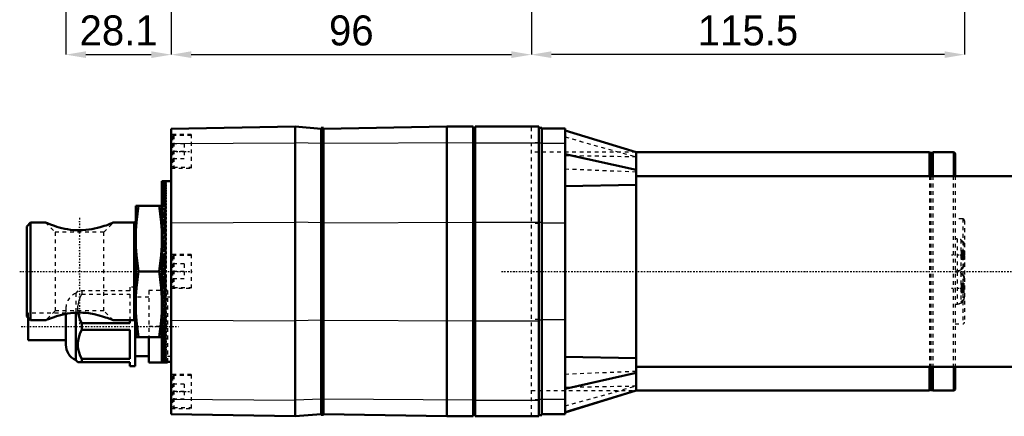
# Model space of a CAD drawing. Header units: millimetres. Extents: x -2 to 963, y 0 to 312.
# Tile 1 of 12: x -2 to 261, y 0 to 106. Entities that reach past the tile are written whole.
import ezdxf

# ---------------------------------------------------------------- set-up
doc = ezdxf.new("R2010")
doc.units = ezdxf.units.MM
doc.linetypes.add('Center', pattern=[1.5, 0.45, -0.5, 0.05, -0.5])
doc.linetypes.add('Dashed', pattern=[2, 1, -1])
for name, color, linetype, lineweight in [('am_0', 7, 'Continuous', 50), ('am_12', 3, 'Continuous', 25), ('am_3', 6, 'Dashed', 25), ('am_6', 2, 'Continuous', 35), ('am_7', 7, 'Center', 25), ('am_8', 3, 'Continuous', 25), ('am_9', 7, 'Continuous', 50)]:
    doc.layers.add(name, color=color, linetype=linetype, lineweight=lineweight)
doc.dimstyles.new('ISO-25', dxfattribs={"dimtxt": 2.5, "dimasz": 2.5, "dimexe": 1.25, "dimexo": 0.625, "dimtad": 1, "dimtxsty": 'Standard', "dimcen": 2.5, "dimadec": 0, "dimazin": 0, "dimtfac": 1, "dimtmove": 0, "dimatfit": 3, "dimfxl": 1, "dimarcsym": 0})

# ---------------------------------------------------------------- blocks, each defined once
blk = doc.blocks.new('2_ID1012G5A404570000L5000T_0_in_ID10K_12_G4A_40_457_0000L50_0__1000')
at = {"layer": 'am_0'}
for p, q in [((38.5, 76.62), (71.5, 77.2)), ((38.5, 76.62), (38.5, 0.58)), ((71.5, 77.2), (71.5, 0)), ((78.5, 76.62), (71.5, 77.2)), ((79.05, 76.85), (78.5, 76.85)), ((78.5, 76.85), (78.5, 0.35)), ((79.05, 76.63), (111.95, 77.2)), ((79.05, 76.85), (79.05, 0.35)), ((118.95, 77.2), (111.95, 77.2)), ((111.95, 77.2), (111.95, 0)), ((118.95, 77.2), (118.95, 0)), ((119.5, 76.85), (118.95, 76.85)), ((119.5, 77.2), (119.5, 0)), ((119.5, 77.2), (136.5, 77.2)), ((136.5, 77.2), (136.5, 0)), ((137.3, 76.9), (136.5, 76.9)), ((137.3, 76.9), (137.3, 0.29)), ((143.5, 76.65), (137.3, 76.65)), ((143.5, 76.65), (143.5, 0.55)), ((162.45, 70.34), (143.5, 76.16)), ((162.45, 70.34), (143.5, 76.15)), ((143.5, 69.84), (162.45, 65.65)), ((240.65, 70.35), (162.4, 70.35)), ((162.45, 70.34), (162.45, 6.86)), ((241, 70), (240.65, 70.35)), ((240.65, 70.35), (240.65, 64)), ((241, 70.2), (241, 64)), ((241.5, 70.2), (241, 70.2)), ((241.5, 70.35), (241.5, 64)), ((247, 70.35), (241.5, 70.35)), ((247.5, 69.85), (247.5, 64)), ((755, 64), (162.45, 64)), ((36, 62.69), (37, 62.7)), ((36, 62.69), (36, 14.51)), ((37, 62.68), (36, 62.69)), ((36, 62.64), (37, 62.65)), ((37, 62.6), (36, 62.62)), ((36, 62.51), (37, 62.53)), ((37, 62.45), (36, 62.48)), ((36, 62.32), (37, 62.35)), ((37, 62.24), (36, 62.27)), ((36, 62.06), (37, 62.1)), ((37, 61.96), (36, 62)), ((36, 61.74), (37, 61.79)), ((37, 61.62), (36, 61.67)), ((36, 61.36), (37, 61.42)), ((37, 61.21), (36, 61.27)), ((36, 60.92), (37, 60.98)), ((37, 60.75), (36, 60.82)), ((36, 60.41), (37, 60.48)), ((38.5, 62.7), (37, 62.7)), ((37, 62.7), (37, 62.7)), ((37, 62.68), (37, 62.65)), ((37, 62.6), (37, 62.53)), ((37, 62.45), (37, 62.35)), ((37, 62.24), (37, 62.1)), ((37, 61.96), (37, 61.79)), ((37, 61.62), (37, 61.42)), ((37, 61.21), (37, 60.98)), ((37, 60.75), (37, 60.48)), ((143.5, 61.33), (162.45, 61.72)), ((37, 60.22), (36, 60.3)), ((36, 59.84), (37, 59.92)), ((37, 59.63), (36, 59.72)), ((36, 59.22), (37, 59.31)), ((37, 58.99), (36, 59.08)), ((36, 58.54), (37, 58.63)), ((37, 58.29), (36, 58.39)), ((36, 57.8), (37, 57.91)), ((37, 60.22), (37, 59.92)), ((37, 59.63), (37, 59.31)), ((37, 58.99), (37, 58.63)), ((37, 58.29), (37, 57.91)), ((29, 56.1), (36, 56.1)), ((29, 56.1), (29, 21.1)), ((37, 57.53), (36, 57.64)), ((36, 57.01), (37, 57.12)), ((37, 56.72), (36, 56.84)), ((36, 56.17), (37, 56.29)), ((37, 55.87), (36, 55.99)), ((36, 55.28), (37, 55.41)), ((37, 57.53), (37, 57.12)), ((37, 56.72), (37, 56.29)), ((37, 55.87), (37, 55.41)), ((37, 54.97), (36, 55.09)), ((36, 54.35), (37, 54.48)), ((37, 54.02), (36, 54.15)), ((36, 53.37), (37, 53.51)), ((37, 53.03), (36, 53.17)), ((37, 54.97), (37, 54.48)), ((37, 54.02), (37, 53.51)), ((37, 53.03), (37, 52.5)), ((1, 51.6), (0, 50.6)), ((0, 50.6), (0, 26.6)), ((1, 51.6), (1, 25.6)), ((5.02, 51.6), (1, 51.6)), ((28.6, 51.6), (22.98, 51.6)), ((29, 52), (28.6, 51.6)), ((28.6, 51.6), (28.6, 25.6)), ((36, 52.36), (37, 52.5)), ((37, 52), (36, 52.14)), ((36, 51.3), (37, 51.45)), ((37, 50.93), (36, 51.08)), ((36, 50.21), (37, 50.37)), ((37, 49.83), (36, 49.98)), ((37, 52), (37, 51.45)), ((37, 50.93), (37, 50.37)), ((36, 47.35), (35.99, 48.16)), ((35.99, 46.31), (36, 47.35)), ((36, 49.09), (37, 49.25)), ((37, 48.7), (36, 48.86)), ((36, 47.94), (37, 48.11)), ((37, 47.54), (36, 47.7)), ((37, 49.83), (37, 49.25)), ((37, 48.7), (37, 48.11)), ((37, 47.54), (37, 46.93)), ((35.9, 44.39), (35.96, 45.45)), ((35.96, 45.45), (35.99, 46.31)), ((36, 46.77), (37, 46.93)), ((37, 46.35), (36, 46.52)), ((36, 45.57), (37, 45.74)), ((37, 45.15), (36, 45.32)), ((37, 46.35), (37, 45.74)), ((37, 45.15), (37, 44.52)), ((36, 44.35), (37, 44.52)), ((37, 43.93), (36, 44.1)), ((36, 43.12), (37, 43.29)), ((37, 42.69), (36, 42.86)), ((36.59, 41.98), (36, 42.08)), ((36, 41.88), (37, 42.05)), ((37, 43.93), (37, 43.29)), ((37, 42.69), (37, 42.05)), ((37, 41.44), (36, 41.62)), ((37, 40.92), (36, 41.09)), ((36, 40.62), (37, 40.8)), ((37, 40.18), (36, 40.36)), ((37, 39.92), (36, 40.1)), ((36, 39.36), (37, 39.54)), ((37, 41.44), (37, 40.8)), ((37, 40.18), (37, 39.54)), ((29.78, 38.6), (35.22, 38.6)), ((37, 38.92), (36, 39.1)), ((37, 38.6), (36, 38.6)), ((36, 38.1), (37, 38.28)), ((37, 37.66), (36, 37.84)), ((37, 37.28), (36, 37.1)), ((36, 36.84), (37, 37.02)), ((37, 38.92), (37, 38.28)), ((37, 37.66), (37, 37.02)), ((37, 36.4), (36, 36.58)), ((37, 36.28), (36, 36.11)), ((36, 35.58), (37, 35.76)), ((37, 35.15), (36, 35.32)), ((36.59, 35.22), (36, 35.12)), ((36, 34.34), (37, 34.51)), ((37, 36.4), (37, 35.76)), ((37, 35.15), (37, 34.51)), ((35.97, 31.61), (35.9, 32.81)), ((36, 30.43), (35.97, 31.61)), ((37, 33.91), (36, 34.08)), ((36, 33.1), (37, 33.27)), ((37, 32.68), (36, 32.85)), ((36, 31.88), (37, 32.05)), ((37, 31.46), (36, 31.63)), ((37, 33.91), (37, 33.27)), ((37, 32.68), (37, 32.05)), ((35.99, 29.04), (36, 29.25)), ((36, 30.68), (37, 30.85)), ((36, 29.25), (36, 30.43)), ((37, 30.27), (36, 30.43)), ((36, 29.5), (37, 29.66)), ((37, 29.09), (36, 29.26)), ((37, 31.46), (37, 30.85)), ((37, 30.27), (37, 29.66)), ((37, 29.09), (37, 28.5)), ((0, 26.6), (1, 25.6)), ((10.4, 27.29), (10.4, 19.08)), ((13, 27.6), (13, 15)), ((36, 28.34), (37, 28.5)), ((37, 27.95), (36, 28.11)), ((36, 27.22), (37, 27.37)), ((37, 26.83), (36, 26.99)), ((36, 26.12), (37, 26.27)), ((37, 27.95), (37, 27.37)), ((37, 26.83), (37, 26.27)), ((0.35, 26.25), (0.35, 20.3)), ((1, 25.6), (5.02, 25.6)), ((27.4, 24.78), (14.6, 24.78)), ((14.6, 24.78), (14.6, 23.02)), ((22.98, 25.6), (28.6, 25.6)), ((27.4, 25.6), (27.4, 24.78)), ((28.6, 25.6), (29, 25.2)), ((28.9, 25.3), (28.9, 13.4)), ((37, 25.75), (36, 25.9)), ((36, 25.06), (37, 25.2)), ((37, 24.7), (36, 24.84)), ((36, 24.03), (37, 24.17)), ((37, 23.69), (36, 23.83)), ((37, 25.75), (37, 25.2)), ((37, 24.7), (37, 24.17)), ((37, 23.69), (37, 23.18)), ((14.6, 23.02), (27.4, 23.02)), ((27.4, 23.02), (27.4, 15.28)), ((36, 21.1), (29, 21.1)), ((32.5, 21.1), (32.5, 14.3)), ((36, 23.05), (37, 23.18)), ((37, 22.72), (36, 22.85)), ((36, 22.11), (37, 22.23)), ((37, 21.79), (36, 21.92)), ((36, 21.21), (37, 21.33)), ((37, 20.91), (36, 21.03)), ((37, 22.72), (37, 22.23)), ((37, 21.79), (37, 21.33)), ((0.35, 20.3), (10.4, 20.3)), ((36, 20.36), (37, 20.48)), ((37, 20.08), (36, 20.19)), ((36, 19.56), (37, 19.67)), ((37, 19.29), (36, 19.4)), ((36, 18.81), (37, 18.91)), ((37, 18.57), (36, 18.66)), ((37, 20.91), (37, 20.48)), ((37, 20.08), (37, 19.67)), ((37, 19.29), (37, 18.91)), ((37, 18.57), (37, 18.21)), ((28.9, 16.02), (32.5, 16.02)), ((36, 18.12), (37, 18.21)), ((37, 17.89), (36, 17.98)), ((36, 17.48), (37, 17.57)), ((37, 17.28), (36, 17.36)), ((36, 16.9), (37, 16.98)), ((37, 16.72), (36, 16.79)), ((36, 16.38), (37, 16.45)), ((37, 16.22), (36, 16.28)), ((36, 15.93), (37, 15.99)), ((37, 15.78), (36, 15.84)), ((37, 17.89), (37, 17.57)), ((37, 17.28), (37, 16.98)), ((37, 16.72), (37, 16.45)), ((37, 16.22), (37, 15.99)), ((37, 15.78), (37, 15.58)), ((143.5, 15.87), (162.45, 15.47)), ((13, 15), (13.6, 14.4)), ((13.6, 14.4), (27.4, 14.4)), ((27.4, 15.28), (14.6, 15.28)), ((14.6, 15.28), (14.6, 14.4)), ((27.4, 14.4), (27.4, 13.4)), ((27.4, 13.4), (28.9, 13.4)), ((37.5, 14.3), (32.5, 14.3)), ((36, 15.53), (37, 15.58)), ((37, 15.41), (36, 15.46)), ((36, 15.2), (37, 15.24)), ((37, 15.1), (36, 15.14)), ((36, 14.93), (37, 14.96)), ((37, 14.85), (36, 14.88)), ((36, 14.72), (37, 14.75)), ((37, 14.67), (36, 14.69)), ((36, 14.58), (37, 14.6)), ((37, 14.55), (36, 14.56)), ((36, 14.51), (37, 14.52)), ((37, 14.5), (36, 14.51)), ((37, 15.41), (37, 15.24)), ((37, 15.1), (37, 14.96)), ((37, 14.85), (37, 14.75)), ((37, 14.67), (37, 14.6)), ((37, 14.55), (37, 14.52)), ((37, 14.5), (37, 14.5)), ((37, 14.5), (38.5, 14.5)), ((37.5, 14.5), (37.5, 14.3)), ((162.45, 13.2), (755, 13.2)), ((240.65, 13.2), (240.65, 6.85)), ((241, 13.2), (241, 7)), ((241.5, 13.2), (241.5, 6.85)), ((247.5, 13.2), (247.5, 7.35)), ((143.5, 7.34), (162.45, 11.55)), ((143.5, 1.05), (162.45, 6.86)), ((143.5, 1.08), (162.45, 6.86)), ((162.4, 6.85), (240.65, 6.85)), ((240.65, 6.85), (241, 7.2)), ((241, 7), (241.5, 7)), ((241.5, 6.85), (247, 6.85)), ((38.5, 0.58), (71.5, 0)), ((78.5, 0.58), (71.5, 0)), ((79.05, 0.35), (78.5, 0.35)), ((79.05, 0.57), (111.95, 0)), ((119.5, 0.35), (118.95, 0.35)), ((137.3, 0.29), (136.5, 0.29)), ((143.5, 0.55), (137.3, 0.55)), ((118.95, 0), (111.95, 0)), ((119.5, 0), (136.5, 0))]:
    blk.add_line(p, q, dxfattribs=at)
for points in [[(29.78, 56.1), (29.45, 53.93), (29.21, 51.75), (29.05, 49.55), (29, 47.35)], [(35.99, 48.16), (35.95, 49.54), (35.79, 51.72), (35.55, 53.92), (35.22, 56.1)], [(5, 51.6), (5.02, 51.59), (5.18, 51.53), (5.45, 51.42), (5.83, 51.27), (6.52, 51.01), (7.38, 50.72), (7.99, 50.53), (8.64, 50.34), (9.34, 50.16), (10.07, 49.99), (10.81, 49.85), (11.58, 49.73), (12.38, 49.64), (13.2, 49.59), (14.02, 49.57), (14.85, 49.59), (15.69, 49.65), (16.52, 49.75), (17.29, 49.87), (18.04, 50.02), (18.78, 50.19), (19.49, 50.38), (20.58, 50.71), (21.09, 50.88), (21.56, 51.04), (22.14, 51.26), (22.6, 51.44), (22.86, 51.54), (22.99, 51.6), (23, 51.6)], [(29, 47.35), (29.05, 45.16), (29.21, 42.97), (29.45, 40.78), (29.78, 38.6)], [(35.22, 38.6), (35.55, 40.77), (35.79, 42.95), (35.9, 44.39)], [(29.78, 38.6), (29.45, 36.43), (29.21, 34.25), (29.05, 32.05), (29, 29.85)], [(35.9, 32.81), (35.79, 34.22), (35.55, 36.42), (35.22, 38.6)], [(29, 29.85), (29.05, 27.66), (29.21, 25.47), (29.45, 23.28), (29.78, 21.1)], [(35.22, 21.1), (35.55, 23.27), (35.79, 25.45), (35.95, 27.65), (35.99, 29.04)], [(23, 25.6), (22.97, 25.61), (22.83, 25.67), (22.56, 25.78), (22.07, 25.97), (21.43, 26.2), (20.95, 26.37), (20.42, 26.54), (19.24, 26.89), (17.95, 27.2), (16.54, 27.45), (15.73, 27.54), (14.9, 27.61), (14.04, 27.63), (13.18, 27.61), (12.38, 27.56), (11.59, 27.47), (10.8, 27.35), (10.02, 27.2), (9.28, 27.03), (8.57, 26.84), (7.88, 26.64), (7.24, 26.43), (6.46, 26.16), (5.79, 25.91), (5.4, 25.76), (5.12, 25.65), (5, 25.6), (5, 25.6)], [(14.6, 24.78), (14.22, 25.62), (13.92, 26.48), (13.71, 27.4), (13.67, 27.62)], [(14.6, 15.28), (14.22, 16.12), (13.92, 16.98), (13.71, 17.9), (13.61, 18.82), (13.62, 19.67), (13.73, 20.51), (13.94, 21.36), (14.23, 22.2), (14.6, 23.02)]]:
    blk.add_lwpolyline(points, dxfattribs=at)
for centre, radius, start, end in [((247, 69.85), 0.5, 0, 90), ((14.9, 19.08), 4.5, 180, 245.025), ((247, 7.35), 0.5, 270, 0)]:
    blk.add_arc(centre, radius, start, end, dxfattribs=at)
at = {"layer": 'am_12'}
for p, q in [((38.5, 72.66), (71.5, 72.86)), ((78.5, 72.66), (71.5, 72.86)), ((79.05, 72.73), (78.5, 72.73)), ((118.95, 72.86), (79.05, 72.67)), ((119.5, 72.73), (118.95, 72.73)), ((119.5, 72.86), (136.5, 72.86)), ((137.3, 72.74), (136.5, 72.74)), ((143.5, 72.69), (137.3, 72.69)), ((247, 70.35), (247, 64)), ((38.5, 51.54), (71.5, 51.74)), ((78.5, 51.54), (71.5, 51.74)), ((79.05, 51.57), (78.5, 51.57)), ((79.05, 51.55), (118.95, 51.74)), ((119.5, 51.57), (118.95, 51.57)), ((119.5, 51.74), (136.5, 51.74)), ((137.3, 51.62), (136.5, 51.62)), ((143.5, 51.49), (137.3, 51.49)), ((38.5, 25.66), (71.5, 25.46)), ((78.5, 25.66), (71.5, 25.46)), ((79.05, 25.63), (78.5, 25.63)), ((79.05, 25.65), (118.95, 25.46)), ((119.5, 25.63), (118.95, 25.63)), ((119.5, 25.46), (136.5, 25.46)), ((137.3, 25.58), (136.5, 25.58)), ((143.5, 25.71), (137.3, 25.71)), ((247, 13.2), (247, 6.85)), ((38.5, 4.54), (71.5, 4.34)), ((78.5, 4.54), (71.5, 4.34)), ((79.05, 4.47), (78.5, 4.47)), ((118.95, 4.34), (79.05, 4.53)), ((119.5, 4.47), (118.95, 4.47)), ((119.5, 4.34), (136.5, 4.34)), ((137.3, 4.46), (136.5, 4.46)), ((143.5, 4.51), (137.3, 4.51))]:
    blk.add_line(p, q, dxfattribs=at)
at = {"layer": 'am_3'}
for p, q in [((79.05, 76.82), (78.5, 76.82)), ((119.5, 76.82), (118.95, 76.82)), ((134.5, 0), (134.5, 77.2)), ((43.8, 75.1), (38.5, 75.1)), ((38.85, 74.55), (38.85, 66.65)), ((43.8, 74.85), (39.15, 74.85)), ((39.15, 74.85), (39.15, 66.35)), ((43.8, 75.1), (43.8, 66.1)), ((143.5, 74.45), (162.45, 69.1)), ((143.5, 74.44), (162.45, 69.1)), ((41.95, 72.6), (38.85, 72.6)), ((41.95, 72.6), (41.95, 68.6)), ((136.5, 72.83), (134.5, 72.83)), ((41.95, 70.6), (38.85, 70.6)), ((41.95, 68.6), (38.85, 68.6)), ((162.4, 70.35), (134.5, 70.35)), ((143.5, 69.85), (162.45, 65.65)), ((162.45, 69.11), (143.5, 69.44)), ((38.5, 66.1), (43.8, 66.1)), ((39.15, 66.35), (43.8, 66.35)), ((143.5, 65.93), (162.45, 65.17)), ((240.65, 64), (240.65, 13.2)), ((241, 64), (241, 13.2)), ((241.5, 64), (241.5, 13.2)), ((247, 64), (247, 13.2)), ((247.5, 64), (247.5, 13.2)), ((37, 62.7), (37, 62.68)), ((37, 62.65), (37, 62.6)), ((37, 62.53), (37, 62.45)), ((37, 62.35), (37, 62.24)), ((37, 62.1), (37, 61.96)), ((37, 61.79), (37, 61.62)), ((37, 61.42), (37, 61.21)), ((37, 60.98), (37, 60.75)), ((37, 60.48), (37, 60.22)), ((37, 59.92), (37, 59.63)), ((37, 59.31), (37, 58.99)), ((37, 58.63), (37, 58.29)), ((37, 57.91), (37, 57.53)), ((37, 57.7), (36, 57.69)), ((37, 57.69), (36, 57.69)), ((37, 57.66), (36, 57.64)), ((37, 57.63), (36, 57.64)), ((37, 57.56), (36, 57.54)), ((37, 57.52), (36, 57.54)), ((37, 57.42), (36, 57.38)), ((37, 57.35), (36, 57.38)), ((37, 57.22), (36, 57.17)), ((37, 57.14), (36, 57.17)), ((37, 56.97), (36, 56.91)), ((37, 56.87), (36, 56.91)), ((37, 56.67), (36, 56.61)), ((37, 56.55), (36, 56.61)), ((37, 56.32), (36, 56.25)), ((37, 56.18), (36, 56.25)), ((37, 55.92), (36, 55.84)), ((37, 55.77), (36, 55.84)), ((37, 55.47), (36, 55.39)), ((37, 55.31), (36, 55.39)), ((37, 57.12), (37, 56.72)), ((37, 56.29), (37, 55.87)), ((37, 55.41), (37, 54.97)), ((37, 54.98), (36, 54.89)), ((37, 54.8), (36, 54.89)), ((37, 54.44), (36, 54.34)), ((37, 54.41), (36, 52.6)), ((37, 54.38), (36, 52.58)), ((37, 54.24), (36, 54.34)), ((37, 54.32), (36, 52.52)), ((37, 54.21), (36, 52.43)), ((37, 54.06), (36, 52.29)), ((37, 53.87), (36, 52.12)), ((37, 53.86), (36, 53.75)), ((37, 53.65), (36, 53.75)), ((37, 53.63), (36, 51.91)), ((37, 53.36), (36, 51.67)), ((37, 53.24), (36, 53.12)), ((37, 53.01), (36, 53.12)), ((37, 53.04), (36, 51.39)), ((37, 52.68), (36, 51.07)), ((37, 52.58), (36, 52.46)), ((37, 54.48), (37, 54.02)), ((37, 53.51), (37, 53.03)), ((249.5, 52.6), (247.5, 52.6)), ((249.5, 52.6), (249.5, 24.6)), ((5, 51.6), (7.5, 49.1)), ((20.5, 49.1), (23, 51.6)), ((37, 52.34), (36, 52.46)), ((37, 52.29), (36, 50.72)), ((37, 51.88), (36, 51.75)), ((37, 51.86), (36, 50.34)), ((37, 51.62), (36, 51.75)), ((37, 51.39), (36, 49.93)), ((37, 51.14), (36, 51)), ((37, 50.87), (36, 51)), ((37, 50.88), (36, 49.48)), ((37, 50.37), (36, 50.23)), ((37, 50.35), (36, 49)), ((37, 50.09), (36, 50.23)), ((37, 52.5), (37, 52)), ((37, 51.45), (37, 50.93)), ((37, 50.37), (37, 49.83)), ((136.5, 51.41), (134.5, 51.41)), ((250, 52.1), (250, 44)), ((7.5, 49.1), (7.5, 28.1)), ((20.5, 49.1), (7.5, 49.1)), ((20.5, 28.1), (20.5, 49.1)), ((37, 49.78), (36, 48.5)), ((37, 49.57), (36, 49.42)), ((37, 49.28), (36, 49.42)), ((37, 49.18), (36, 47.97)), ((37, 48.73), (36, 48.58)), ((37, 48.43), (36, 48.58)), ((37, 48.55), (36, 47.41)), ((37, 47.89), (36, 46.83)), ((37, 47.87), (36, 47.71)), ((37, 47.56), (36, 47.71)), ((37, 49.25), (37, 48.7)), ((37, 48.11), (37, 47.54)), ((248, 47.28), (247.5, 47.28)), ((248, 47.28), (248, 38.78)), ((37, 47.21), (36, 46.22)), ((37, 46.98), (36, 46.82)), ((37, 46.67), (36, 46.82)), ((37, 46.5), (36, 45.6)), ((37, 46.07), (36, 45.91)), ((37, 45.75), (36, 45.91)), ((37, 45.78), (36, 44.96)), ((37, 45.14), (36, 44.98)), ((37, 45.03), (36, 44.29)), ((37, 44.81), (36, 44.98)), ((37, 46.93), (37, 46.35)), ((37, 45.74), (37, 45.15)), ((249, 47.01), (249, 39.05)), ((249.52, 46.58), (249.59, 46.49)), ((37, 44.26), (36, 43.62)), ((37, 44.2), (36, 44.02)), ((37, 43.86), (36, 44.02)), ((37, 43.48), (36, 42.93)), ((37, 43.23), (36, 43.06)), ((37, 42.89), (36, 43.06)), ((37, 42.69), (36, 42.22)), ((37, 42.26), (36, 42.08)), ((37, 44.52), (37, 43.93)), ((37, 43.29), (37, 42.69)), ((37, 42.05), (37, 41.44)), ((43.8, 43.1), (38.5, 43.1)), ((38.85, 42.55), (38.85, 34.65)), ((43.8, 42.85), (39.15, 42.85)), ((39.15, 42.85), (39.15, 34.35)), ((43.8, 43.1), (43.8, 34.1)), ((249, 44.22), (250, 44.22)), ((249, 44.03), (249.99, 44.03)), ((249, 44.01), (250, 44.01)), ((249, 43.81), (250, 43.81)), ((249, 43.8), (250, 43.8)), ((249, 43.43), (250, 43.43)), ((249, 43.21), (249.99, 43.21)), ((249, 42.85), (249.99, 42.85)), ((249, 42.63), (250, 42.63)), ((249, 42.25), (250, 42.25)), ((250, 42.25), (249, 42.25)), ((249, 42.05), (250, 42.05)), ((249, 42.03), (249.99, 42.03)), ((249.99, 44.03), (249.99, 42.85)), ((250, 44), (249.99, 44.03)), ((249.99, 42.85), (250, 42.81)), ((250, 42.81), (250, 25.1)), ((37, 41.89), (36, 41.51)), ((37, 41.27), (36, 41.09)), ((37, 41.07), (36, 40.79)), ((37, 40.27), (36, 40.1)), ((37, 40.25), (36, 40.06)), ((37, 39.43), (36, 39.33)), ((37, 41.91), (36.59, 41.98)), ((37, 40.8), (37, 40.25)), ((37, 39.54), (37, 39.28)), ((41.95, 40.6), (38.85, 40.6)), ((41.95, 40.6), (41.95, 36.6)), ((249, 41.84), (250, 41.84)), ((37, 39.28), (36, 39.1)), ((37, 37.92), (36, 38.1)), ((37, 37.77), (36, 37.87)), ((37, 36.95), (36, 37.14)), ((37, 36.93), (36, 37.1)), ((37, 37.92), (37, 37.66)), ((37, 36.95), (37, 36.4)), ((41.95, 38.6), (38.85, 38.6)), ((247.5, 38.78), (248, 38.78)), ((248, 38.42), (247.5, 38.42)), ((248, 38.42), (248, 29.92)), ((249, 39.05), (249.23, 39.2)), ((249, 38.15), (249, 30.19)), ((249.52, 37.72), (249.59, 37.64)), ((28.9, 34.4), (27.4, 34.4)), ((27.4, 34.4), (27.4, 33.4)), ((28.9, 34.4), (28.9, 25.3)), ((37, 36.13), (36, 36.41)), ((37, 35.93), (36, 36.11)), ((37, 35.31), (36, 35.69)), ((37, 34.94), (36, 35.12)), ((37, 34.51), (36, 34.98)), ((37, 34.31), (36, 34.14)), ((37, 33.72), (36, 34.27)), ((37, 33.97), (36, 34.14)), ((37, 35.29), (36.59, 35.22)), ((37, 35.76), (37, 35.15)), ((37, 34.51), (37, 33.91)), ((41.95, 36.6), (38.85, 36.6)), ((39.15, 34.35), (43.8, 34.35)), ((249, 35.36), (250, 35.36)), ((249, 35.17), (249.99, 35.17)), ((249, 35.15), (250, 35.15)), ((249, 34.95), (250, 34.95)), ((249, 34.95), (250, 34.95)), ((249, 34.57), (250, 34.57)), ((249, 34.35), (249.99, 34.35)), ((13.6, 33.4), (13, 32.8)), ((13, 32.8), (13, 27.6)), ((27.4, 33.4), (13.6, 33.4)), ((14.6, 33.4), (14.6, 32.52)), ((14.6, 32.52), (27.4, 32.52)), ((27.4, 32.52), (27.4, 25.6)), ((32.5, 31.77), (28.9, 31.77)), ((32.5, 33.5), (32.5, 21.1)), ((37.5, 33.5), (32.5, 33.5)), ((37, 32.94), (36, 33.58)), ((37, 33.34), (36, 33.18)), ((37, 33), (36, 33.18)), ((37, 32.17), (36, 32.91)), ((37, 32.39), (36, 32.22)), ((37, 31.42), (36, 32.24)), ((37, 32.06), (36, 32.22)), ((37, 30.7), (36, 31.6)), ((37, 33.27), (37, 32.68)), ((37, 32.05), (37, 31.46)), ((37.5, 33.5), (37.5, 14.5)), ((38.5, 31.77), (37.5, 31.77)), ((38.5, 34.1), (43.8, 34.1)), ((249, 33.99), (249.99, 33.99)), ((249, 33.77), (250, 33.77)), ((250, 33.4), (249, 33.4)), ((249, 33.39), (250, 33.39)), ((249, 33.19), (250, 33.19)), ((249, 33.17), (249.99, 33.17)), ((249, 32.98), (250, 32.98)), ((37, 31.45), (36, 31.29)), ((37, 31.13), (36, 31.29)), ((37, 29.99), (36, 30.98)), ((37, 30.53), (36, 30.38)), ((37, 30.22), (36, 30.38)), ((37, 29.31), (36, 30.37)), ((37, 28.65), (36, 29.79)), ((37, 29.64), (36, 29.49)), ((37, 29.33), (36, 29.49)), ((37, 28.02), (36, 29.23)), ((37, 30.85), (37, 30.27)), ((37, 29.66), (37, 29.09)), ((247.5, 29.92), (248, 29.92)), ((0.35, 27.5), (0.35, 26.25)), ((10.4, 27.5), (0.35, 27.5)), ((7.5, 28.1), (5, 25.6)), ((20.5, 28.1), (7.5, 28.1)), ((10.4, 28.72), (10.4, 27.29)), ((23, 25.6), (20.5, 28.1)), ((37, 28.77), (36, 28.62)), ((37, 27.42), (36, 28.7)), ((37, 28.47), (36, 28.62)), ((37, 26.85), (36, 28.2)), ((37, 27.92), (36, 27.78)), ((37, 27.63), (36, 27.78)), ((37, 26.32), (36, 27.72)), ((37, 25.81), (36, 27.27)), ((37, 27.11), (36, 26.97)), ((37, 26.83), (36, 26.97)), ((37, 25.34), (36, 26.86)), ((37, 24.91), (36, 26.48)), ((37, 26.33), (36, 26.2)), ((37, 28.5), (37, 27.95)), ((37, 27.37), (37, 26.83)), ((37, 26.27), (37, 25.75)), ((37.5, 23.9), (32.5, 23.9)), ((37, 26.06), (36, 26.2)), ((37, 24.52), (36, 26.13)), ((37, 24.16), (36, 25.81)), ((37, 25.58), (36, 25.45)), ((37, 23.84), (36, 25.53)), ((37, 25.32), (36, 25.45)), ((37, 23.57), (36, 25.29)), ((37, 23.33), (36, 25.08)), ((37, 23.14), (36, 24.91)), ((37, 24.86), (36, 24.74)), ((37, 22.99), (36, 24.77)), ((37, 24.62), (36, 24.74)), ((37, 22.88), (36, 24.68)), ((37, 22.82), (36, 24.62)), ((37, 22.79), (36, 24.6)), ((37, 24.19), (36, 24.08)), ((37, 23.96), (36, 24.08)), ((37, 25.2), (37, 24.7)), ((37, 24.17), (37, 23.69)), ((136.5, 25.79), (134.5, 25.79)), ((247.5, 24.6), (249.5, 24.6)), ((37, 23.55), (36, 23.45)), ((37, 23.34), (36, 23.45)), ((37, 22.96), (36, 22.86)), ((37, 22.76), (36, 22.86)), ((37, 22.4), (36, 22.31)), ((37, 22.22), (36, 22.31)), ((37, 21.89), (36, 21.81)), ((37, 21.73), (36, 21.81)), ((37, 21.43), (36, 21.36)), ((37, 21.28), (36, 21.36)), ((37, 21.02), (36, 20.95)), ((37, 23.18), (37, 22.72)), ((37, 22.23), (37, 21.79)), ((37, 21.33), (37, 20.91)), ((37, 20.88), (36, 20.95)), ((37, 20.65), (36, 20.59)), ((37, 20.53), (36, 20.59)), ((37, 20.33), (36, 20.29)), ((37, 20.23), (36, 20.29)), ((37, 20.06), (36, 20.03)), ((37, 19.98), (36, 20.03)), ((37, 19.85), (36, 19.82)), ((37, 19.78), (36, 19.82)), ((37, 19.68), (36, 19.66)), ((37, 19.64), (36, 19.66)), ((37, 19.57), (36, 19.56)), ((37, 19.54), (36, 19.56)), ((37, 19.5), (36, 19.51)), ((37, 19.51), (36, 19.51)), ((37, 20.48), (37, 20.08)), ((37, 19.67), (37, 19.29)), ((37, 18.91), (37, 18.57)), ((37, 18.21), (37, 17.89)), ((37, 17.57), (37, 17.28)), ((37, 16.98), (37, 16.72)), ((37, 16.45), (37, 16.22)), ((37, 15.99), (37, 15.78)), ((37.5, 16.02), (38.5, 16.02)), ((37, 15.58), (37, 15.41)), ((37, 15.24), (37, 15.1)), ((37, 14.96), (37, 14.85)), ((37, 14.75), (37, 14.67)), ((37, 14.6), (37, 14.55)), ((37, 14.52), (37, 14.5)), ((43.8, 11.1), (38.5, 11.1)), ((38.85, 10.55), (38.85, 2.65)), ((39.15, 10.85), (39.15, 2.35)), ((43.8, 10.85), (39.15, 10.85)), ((43.8, 11.1), (43.8, 2.1)), ((143.5, 11.27), (162.45, 12.03)), ((143.5, 7.36), (162.45, 11.55)), ((41.95, 8.6), (38.85, 8.6)), ((41.95, 8.6), (41.95, 4.6)), ((143.5, 2.76), (162.45, 8.1)), ((143.5, 2.75), (162.45, 8.1)), ((143.5, 7.76), (162.45, 8.09)), ((41.95, 6.6), (38.85, 6.6)), ((134.5, 6.85), (162.4, 6.85)), ((41.95, 4.6), (38.85, 4.6)), ((136.5, 4.37), (134.5, 4.37)), ((38.5, 2.1), (43.8, 2.1)), ((39.15, 2.35), (43.8, 2.35)), ((79.05, 0.37), (78.5, 0.37)), ((119.5, 0.37), (118.95, 0.37))]:
    blk.add_line(p, q, dxfattribs=at)
for points in [[(249, 47.01), (249.52, 46.58), (249.52, 46.58)], [(250, 45.06), (249.93, 45.61), (249.8, 45.93), (249.62, 46.24), (249.13, 46.72), (249, 46.8)], [(249.59, 46.49), (249.86, 46.01), (250, 45.36), (250, 45.27)], [(250, 41), (249.93, 40.45), (249.8, 40.12), (249.62, 39.81), (249.13, 39.34), (249, 39.26)], [(249.23, 39.2), (249.52, 39.47), (249.55, 39.51)], [(249.55, 39.51), (249.86, 40.04), (250, 40.7), (250, 40.79)], [(249, 38.15), (249.52, 37.73), (249.52, 37.72)], [(250, 36.2), (249.93, 36.75), (249.8, 37.08), (249.62, 37.39), (249.13, 37.86), (249, 37.94)], [(249.59, 37.64), (249.86, 37.16), (250, 36.5), (250, 36.41)], [(13.67, 27.62), (13.61, 28.32), (13.62, 29.17), (13.73, 30.01), (13.94, 30.86), (14.23, 31.7), (14.6, 32.52)], [(250, 32.14), (249.93, 31.59), (249.8, 31.27), (249.62, 30.96), (249.13, 30.48), (249, 30.4)], [(249.55, 30.65), (249.86, 31.19), (250, 31.84), (250, 31.93)], [(249, 30.19), (249.52, 30.62), (249.55, 30.65)]]:
    blk.add_lwpolyline(points, dxfattribs=at)
for centre, radius, start, end in [((39.15, 74.55), 0.3, 90, 180), ((39.15, 66.65), 0.3, 180, 270), ((249.5, 52.1), 0.5, 0, 90), ((248, 45.28), 2, 37.3571, 90), ((39.15, 42.55), 0.3, 90, 180), ((248, 40.78), 2, 270, 320.6531), ((248, 36.42), 2, 37.3571, 90), ((39.15, 34.65), 0.3, 180, 270), ((14.9, 28.72), 4.5, 114.975, 180), ((248, 31.92), 2, 270, 320.6531), ((249.5, 25.1), 0.5, 270, 0), ((39.15, 10.55), 0.3, 90, 180), ((39.15, 2.65), 0.3, 180, 270)]:
    blk.add_arc(centre, radius, start, end, dxfattribs=at)
at = {"layer": 'am_7'}
for p, q in [((38.23, 70.6), (44.06, 70.6)), ((14, 52.9), (14, 24.3)), ((246.53, 43.03), (250.16, 43.03)), ((-1.92, 38.6), (44.06, 38.6)), ((126.5, 38.6), (795.3, 38.6)), ((246.53, 34.17), (250.16, 34.17)), ((-1.56, 23.9), (40.41, 23.9)), ((38.23, 6.6), (44.06, 6.6))]:
    blk.add_line(p, q, dxfattribs=at)
at = {"layer": 'am_6'}
for tag, p, flags in [('NB', (800.3, 77.2), 8), ('NN', (800.3, 76.7), 8), ('NT', (800.3, 76.2), 8), ('NBSYN', (800.3, 75.7), 8), ('CATALOG', (800.3, 74.7), 8), ('LINA', (800.3, 75.2), 8), ('MODEL', (800.3, 74.2), 8), ('IV', (800.3, 73.7), 8), ('MAST', (800.3, 73.2), 8), ('STROKE', (800.3, 72.2), 8), ('GR', (800.3, 72.7), 8), ('POS', (800.3, 71.7), 8), ('FC', (800.3, 71.2), 8), ('RC', (800.3, 70.7), 8), ('OPTION', (800.3, 68.2), 8), ('POORC', (800.3, 70.2), 8), ('PF', (800.3, 69.7), 8), ('LS', (800.3, 69.2), 8), ('IL', (800.3, 68.7), 8), ('TEXT', (800.3, 67.2), 8), ('CL', (800.3, 67.7), 8), ('PSOL_0', (800.3, 66.2), 9), ('PSOL_1', (800.3, 65.7), 9), ('PSOL_2', (800.3, 65.2), 9), ('PSOL_3', (800.3, 64.7), 9), ('PSOL_4', (800.3, 64.2), 9)]:
    blk.add_attdef(tag, p, '', height=0.5, dxfattribs=dict(at, flags=flags))
blk = doc.blocks.new('*D12')
at = {"layer": 'am_8', "color": 0, "lineweight": -2}
for p, q in [((10.4, 140.65), (10.4, 96.37)), ((38.5, 124.37), (38.5, 96.37)), ((15.73, 96.37), (33.17, 96.37))]:
    blk.add_line(p, q, dxfattribs=at)
at = {"layer": 'am_8', "color": 0}
for points in [[(15.73, 97.26), (15.73, 95.48), (10.4, 96.37)], [(33.17, 95.48), (33.17, 97.26), (38.5, 96.37)]]:
    blk.add_solid(points, dxfattribs=at)
at = {"layer": 'Defpoints', "color": 0}
for p in [(10.4, 140.65), (38.5, 124.37), (38.5, 100.37)]:
    blk.add_point(p, dxfattribs=at)
at = {"layer": 'am_8', "color": 0, "insert": (24.45, 102.77), "char_height": 8, "attachment_point": 5}
blk.add_mtext('28.1', dxfattribs=at)
blk = doc.blocks.new('*D14')
at = {"layer": 'am_8', "color": 0, "lineweight": -2}
for p, q in [((38.5, 124.37), (38.5, 96.37)), ((134.5, 124.37), (134.5, 96.37)), ((43.83, 96.37), (129.17, 96.37))]:
    blk.add_line(p, q, dxfattribs=at)
at = {"layer": 'am_8', "color": 0}
for points in [[(43.83, 97.26), (43.83, 95.48), (38.5, 96.37)], [(129.17, 95.48), (129.17, 97.26), (134.5, 96.37)]]:
    blk.add_solid(points, dxfattribs=at)
at = {"layer": 'Defpoints', "color": 0}
for p in [(38.5, 124.37), (134.5, 124.37), (134.5, 100.37)]:
    blk.add_point(p, dxfattribs=at)
at = {"layer": 'am_8', "color": 0, "insert": (86.5, 102.77), "char_height": 8, "attachment_point": 5}
blk.add_mtext('96', dxfattribs=at)
blk = doc.blocks.new('*D15')
at = {"layer": 'am_8', "color": 0, "lineweight": -2}
for p, q in [((250, 137.86), (250, 96.37)), ((134.5, 124.37), (134.5, 96.37)), ((244.67, 96.37), (139.83, 96.37))]:
    blk.add_line(p, q, dxfattribs=at)
at = {"layer": 'am_8', "color": 0}
for points in [[(139.83, 97.26), (139.83, 95.48), (134.5, 96.37)], [(244.67, 95.48), (244.67, 97.26), (250, 96.37)]]:
    blk.add_solid(points, dxfattribs=at)
at = {"layer": 'Defpoints', "color": 0}
for p in [(250, 137.86), (134.5, 124.37), (134.5, 100.37)]:
    blk.add_point(p, dxfattribs=at)
at = {"layer": 'am_8', "color": 0, "insert": (192.25, 102.77), "char_height": 8, "attachment_point": 5}
blk.add_mtext('115.5', dxfattribs=at)

msp = doc.modelspace()

# ---------------------------------------------------------------- linework, layer by layer
at = {"layer": 'am_9'}
msp.add_point((38.5, 38.6), dxfattribs=at)

# ---------------------------------------------------------------- block references
msp.add_blockref('2_ID1012G5A404570000L5000T_0_in_ID10K_12_G4A_40_457_0000L50_0__1000', (0, 0))

# ---------------------------------------------------------------- dimensions: what is measured, and where the dimension line sits
at = {"layer": 'am_8'}
for base, p1, p2, text, picture, middle in [((38.5, 96.37), (10.4, 140.653), (38.5, 124.37), '28.1', '*D12', (24.45, 96.37)), ((134.5, 96.37), (250, 137.857), (134.5, 124.37), '115.5', '*D15', (192.25, 96.37)), ((134.5, 96.37), (38.5, 124.37), (134.5, 124.37), '96', '*D14', (86.5, 96.37))]:
    dim = msp.add_linear_dim(base=base, p1=p1, p2=p2, text=text, dimstyle='ISO-25', override={"dimtxt": 8, "dimasz": 5.333333, "dimexe": 0, "dimexo": 0, "dimgap": 2.4}, dxfattribs=at)
    dim.commit()
    dim.dimension.update_dxf_attribs({"geometry": picture, "text_midpoint": middle, "dimtype": 160})

doc.saveas('drawing.dxf')
